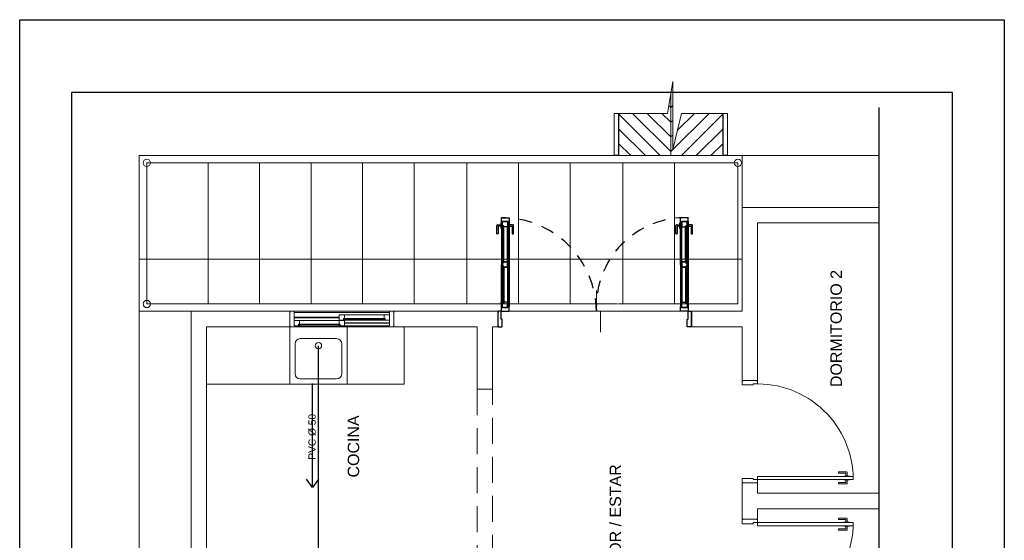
# Model space of a CAD drawing. Header units: millimetres. Extents: x 201 to 840, y 135 to 685.
# Tile 118 of 219: x 389 to 399, y 207 to 212. Entities that reach past the tile are written whole.
import ezdxf

# ---------------------------------------------------------------- set-up
doc = ezdxf.new("R2010")
doc.units = ezdxf.units.MM
doc.linetypes.add('HIDDEN', pattern=[0.375, 0.25, -0.125])
doc.linetypes.add('HIDDEN2', pattern=[0.1875, 0.125, -0.0625])
doc.layers.add('001', color=1, linetype='Continuous', lineweight=5)
doc.layers.add('PLANTILLA', color=1, linetype='Continuous', lineweight=9)
for name, color, linetype in [('01', 1, 'Continuous'), ('02', 2, 'Continuous'), ('03', 3, 'Continuous'), ('ABERTURAS', 2, 'Continuous'), ('DESAGÜE CLOACAL', 4, 'Continuous'), ('LAMINA', 6, 'Continuous'), ('MAMPOSTERIA', 5, 'Continuous'), ('TEXT', 4, 'Continuous'), ('texto sanitario', 3, 'Continuous')]:
    doc.layers.add(name, color=color, linetype=linetype)
doc.styles.add('ARIAL', font='arial.ttf', dxfattribs={"height": 0.06})
doc.styles.get("Standard").update_dxf_attribs({"font": 'arial.ttf'})
doc.dimstyles.new('05', dxfattribs={"dimscale": 0, "dimtxt": 0.09, "dimasz": 0.05, "dimexe": 0, "dimexo": 0, "dimgap": 0, "dimtad": 0, "dimzin": 0, "dimdsep": 46, "dimtxsty": 'Standard', "dimblk": 'OPEN90', "dimcen": 0.25, "dimclrd": 1, "dimclre": 1, "dimclrt": 3, "dimadec": 0, "dimazin": 0, "dimtfac": 1, "dimtofl": 0, "dimtmove": 2, "dimatfit": 3, "dimldrblk": 'BOXFILLED', "dimfxl": 1, "dimtolj": 1, "dimtzin": 0, "dimarcsym": 0})

msp = doc.modelspace()

# ---------------------------------------------------------------- linework, layer by layer
msp.add_lwpolyline([(389.2955, 196.5714), (389.2955, 211.8189), (398.7721, 211.8189), (398.7721, 196.5714)], close=True)
at = {"layer": '001', "ltscale": 0.5}
for p, q in [((395.5803, 211.2251), (395.5315, 210.9182)), ((395.5803, 210.5703), (395.5803, 211.2251)), ((395.0575, 210.9184), (395.0175, 210.9184)), ((395.5315, 210.9182), (395.0625, 210.9182)), ((395.6659, 210.9182), (395.5803, 210.5703)), ((396.0675, 210.9182), (395.6659, 210.9182)), ((396.1075, 210.9184), (396.0675, 210.9184)), ((395.0575, 210.5154), (395.0175, 210.5154)), ((396.1075, 210.5154), (396.0675, 210.5154))]:
    msp.add_line(p, q, dxfattribs=at)
at = {"layer": '001'}
for p, q in [((395.5625, 211.1182), (395.5625, 210.5154)), ((395.5625, 210.9746), (395.5435, 210.9936)), ((395.5625, 210.9746), (395.5803, 210.9925)), ((395.0175, 210.5154), (395.0175, 210.9184)), ((395.0575, 210.5154), (395.0575, 210.9184)), ((395.0625, 210.9182), (395.0625, 210.5154)), ((395.4561, 210.5154), (395.0625, 210.909)), ((395.5625, 210.5504), (395.1947, 210.9182)), ((395.5625, 210.6918), (395.3361, 210.9182)), ((395.5625, 210.8332), (395.4775, 210.9182)), ((395.5625, 210.5504), (395.9303, 210.9182)), ((395.6258, 210.7551), (395.7889, 210.9182)), ((395.6689, 210.5154), (396.0625, 210.909)), ((396.0625, 210.9182), (396.0625, 210.5154)), ((396.0675, 210.5154), (396.0675, 210.9184)), ((396.1075, 210.5154), (396.1075, 210.9184)), ((395.3146, 210.5154), (395.0625, 210.7675)), ((395.5625, 210.8332), (395.5803, 210.8511)), ((395.8103, 210.5154), (396.0625, 210.7675)), ((395.5625, 210.6918), (395.5803, 210.7096)), ((395.1732, 210.5154), (395.0625, 210.6261)), ((395.9518, 210.5154), (396.0625, 210.6261)), ((390.4448, 209.0145), (390.4448, 210.5157)), ((396.2475, 210.5145), (390.4448, 210.5145)), ((396.2475, 210.0145), (396.2475, 210.5145)), ((396.2475, 209.5145), (396.2475, 210.5145)), ((396.2475, 210.5145), (397.5677, 210.5145)), ((390.5194, 209.0849), (390.5194, 210.4419)), ((396.2086, 210.4419), (390.5194, 210.4419)), ((391.109, 209.0849), (391.109, 210.4419)), ((391.6048, 209.0849), (391.6048, 210.4419)), ((392.1007, 209.0849), (392.1007, 210.4419)), ((392.5965, 209.0849), (392.5965, 210.4419)), ((393.0923, 209.0849), (393.0923, 210.4419)), ((393.6007, 209.0849), (393.6007, 210.4419)), ((394.0965, 209.0849), (394.0965, 210.4419)), ((394.5923, 209.0849), (394.5923, 210.4419)), ((395.1007, 209.0849), (395.1007, 210.4419)), ((395.5965, 209.0849), (395.5965, 210.4419)), ((396.2086, 209.0849), (396.2086, 210.4419)), ((396.2475, 209.0145), (396.2475, 210.0145)), ((396.2475, 210.0145), (397.5677, 210.0145)), ((397.5677, 209.8645), (396.3975, 209.8645)), ((396.3975, 209.8645), (396.3975, 208.3495)), ((390.4448, 203.6645), (390.4448, 209.5145)), ((390.4448, 209.5145), (396.2475, 209.5145)), ((395.0506, 209.0849), (390.5194, 209.0849)), ((396.2086, 209.0849), (395.0603, 209.0849)), ((390.9448, 209.0145), (390.4448, 209.0145)), ((390.9448, 209.0145), (391.8961, 209.0145)), ((390.9448, 205.7145), (390.9448, 209.0145)), ((391.8961, 209.0145), (391.8961, 208.8645)), ((391.9361, 209.0145), (391.8987, 209.0145)), ((391.8987, 209.0145), (391.8987, 209.0045)), ((391.9361, 208.8745), (391.9361, 209.0145)), ((391.9361, 209.0145), (392.8561, 209.0145)), ((392.8561, 209.0145), (391.9361, 209.0145)), ((392.8561, 209.0045), (391.9361, 209.0045)), ((392.3711, 208.9585), (392.3711, 208.98)), ((392.3711, 208.98), (392.4211, 208.98)), ((392.4211, 208.98), (392.8035, 208.98)), ((392.4211, 208.98), (392.4211, 208.945)), ((392.8535, 208.98), (392.8035, 208.98)), ((392.8035, 208.98), (392.8035, 208.945)), ((392.8535, 208.9585), (392.8535, 208.98)), ((392.8561, 208.8745), (392.8561, 209.0145)), ((392.8561, 209.0145), (392.8936, 209.0145)), ((392.8936, 209.0145), (392.8936, 209.0045)), ((392.8961, 209.0145), (393.8975, 209.0145)), ((392.8961, 208.8645), (392.8961, 209.0145)), ((393.8975, 209.0145), (393.8975, 208.8645)), ((393.8975, 209.0145), (393.8975, 208.8645)), ((393.93, 209.0145), (395.7625, 209.0145)), ((395.7625, 208.8645), (395.7625, 209.0145)), ((395.7625, 208.8645), (395.7625, 209.0145)), ((395.7625, 209.0145), (396.2475, 209.0145)), ((391.8987, 208.8745), (391.8987, 208.8645)), ((392.3711, 208.9575), (391.9361, 208.9575)), ((392.3711, 208.9525), (391.9361, 208.9525)), ((391.9461, 208.8745), (391.9361, 208.8745)), ((391.9387, 208.905), (391.9387, 208.9265)), ((391.9387, 208.9265), (391.9887, 208.9265)), ((391.9387, 208.898), (391.9387, 208.905)), ((391.9387, 208.905), (391.9387, 208.905)), ((391.9387, 208.8765), (391.9387, 208.898)), ((391.9387, 208.898), (391.9387, 208.898)), ((391.9787, 208.8765), (391.9387, 208.8765)), ((391.9461, 208.8645), (391.9461, 208.8745)), ((392.8461, 208.8745), (391.9461, 208.8745)), ((391.9887, 208.8915), (391.9787, 208.8915)), ((391.9787, 208.8915), (391.9787, 208.8765)), ((391.9787, 208.891), (392.3808, 208.891)), ((392.3808, 208.887), (391.9787, 208.887)), ((391.989, 208.8865), (391.979, 208.8865)), ((391.979, 208.8865), (391.979, 208.8765)), ((391.979, 208.8765), (391.989, 208.8765)), ((391.9887, 208.9265), (392.3711, 208.9265)), ((391.9887, 208.9265), (391.9887, 208.8915)), ((391.989, 208.8765), (391.989, 208.8865)), ((391.989, 208.8765), (392.3708, 208.8765)), ((392.3708, 208.8765), (392.3708, 208.8865)), ((392.3708, 208.8865), (392.3808, 208.8865)), ((392.3808, 208.8765), (392.3708, 208.8765)), ((392.3711, 208.9515), (392.3711, 208.9585)), ((392.3711, 208.9585), (392.3711, 208.9585)), ((392.3711, 208.93), (392.3711, 208.9515)), ((392.3711, 208.9515), (392.3711, 208.9515)), ((392.4111, 208.93), (392.3711, 208.93)), ((392.4211, 208.9265), (392.3711, 208.9265)), ((392.3711, 208.9265), (392.3711, 208.8915)), ((392.3711, 208.8915), (392.3811, 208.8915)), ((392.3808, 208.891), (392.3808, 208.887)), ((392.3808, 208.8865), (392.3808, 208.8765)), ((392.3811, 208.8915), (392.3811, 208.8765)), ((392.3811, 208.8765), (392.4211, 208.8765)), ((392.4211, 208.945), (392.4111, 208.945)), ((392.4111, 208.945), (392.4111, 208.93)), ((392.4114, 208.9405), (392.4114, 208.9445)), ((392.4114, 208.9445), (392.8135, 208.9445)), ((392.8135, 208.9405), (392.4114, 208.9405)), ((392.4214, 208.94), (392.4114, 208.94)), ((392.4114, 208.94), (392.4114, 208.93)), ((392.4114, 208.93), (392.4214, 208.93)), ((392.4211, 208.905), (392.4211, 208.9265)), ((392.4211, 208.898), (392.4211, 208.905)), ((392.4211, 208.905), (392.4211, 208.905)), ((392.8561, 208.904), (392.4211, 208.904)), ((392.8561, 208.899), (392.4211, 208.899)), ((392.4211, 208.8765), (392.4211, 208.898)), ((392.4211, 208.898), (392.4211, 208.898)), ((392.4214, 208.93), (392.4214, 208.94)), ((392.4214, 208.93), (392.8032, 208.93)), ((392.8032, 208.93), (392.8032, 208.94)), ((392.8032, 208.94), (392.8132, 208.94)), ((392.8132, 208.93), (392.8032, 208.93)), ((392.8035, 208.945), (392.8135, 208.945)), ((392.8132, 208.94), (392.8132, 208.93)), ((392.8135, 208.945), (392.8135, 208.93)), ((392.8135, 208.93), (392.8535, 208.93)), ((392.8461, 208.8645), (392.8461, 208.8745)), ((392.8461, 208.8745), (392.8561, 208.8745)), ((392.8535, 208.9515), (392.8535, 208.9585)), ((392.8535, 208.9585), (392.8535, 208.9585)), ((392.8535, 208.93), (392.8535, 208.9515)), ((392.8535, 208.9515), (392.8535, 208.9515)), ((392.8936, 208.8745), (392.8936, 208.8645)), ((391.8961, 208.8645), (391.0948, 208.8645)), ((391.0948, 208.8645), (391.0948, 206.6145)), ((391.8987, 208.8645), (391.9461, 208.8645)), ((392.8461, 208.8645), (391.9461, 208.8645)), ((392.8936, 208.8645), (392.8461, 208.8645)), ((393.6975, 208.8645), (392.8961, 208.8645)), ((393.6975, 208.2645), (393.6975, 208.8645)), ((393.8975, 208.8645), (393.8475, 208.8645)), ((393.8475, 208.8645), (393.8475, 208.2645)), ((396.2475, 208.8645), (395.7625, 208.8645)), ((396.2475, 208.3495), (396.2475, 208.8645)), ((396.3975, 208.3495), (396.2475, 208.3495)), ((396.2475, 208.3495), (396.3975, 208.3495)), ((393.8475, 208.2645), (393.6975, 208.2645)), ((397.176, 207.459), (397.176, 207.4677)), ((397.178, 207.4697), (397.2547, 207.4697)), ((397.2463, 207.457), (397.178, 207.457)), ((397.2483, 207.4302), (397.2483, 207.455)), ((397.261, 207.4633), (397.261, 207.4302)), ((396.3975, 207.3645), (396.2475, 207.3645)), ((396.2475, 207.3645), (396.2475, 207.0145)), ((396.3975, 207.3645), (396.2475, 207.3645)), ((396.3975, 207.2645), (396.3975, 207.3645)), ((397.176, 207.365), (397.176, 207.3563)), ((397.2463, 207.367), (397.178, 207.367)), ((397.178, 207.3543), (397.2547, 207.3543)), ((397.2268, 207.427), (397.2268, 207.4302)), ((397.2268, 207.4302), (397.2825, 207.4302)), ((397.2268, 207.397), (397.2268, 207.3938)), ((397.2268, 207.3938), (397.2825, 207.3938)), ((397.2483, 207.3938), (397.2483, 207.369)), ((397.261, 207.3606), (397.261, 207.3938)), ((397.2825, 207.4302), (397.2825, 207.427)), ((397.2825, 207.3938), (397.2825, 207.397)), ((397.5677, 207.2645), (396.3975, 207.2645)), ((396.3975, 207.1145), (397.5677, 207.1145)), ((396.3975, 207.0145), (396.3975, 207.1145)), ((396.2475, 207.0145), (396.3975, 207.0145)), ((396.3975, 207.0145), (396.2475, 207.0145)), ((397.176, 207.014), (397.176, 207.0227)), ((397.178, 207.0247), (397.2547, 207.0247)), ((397.2463, 207.012), (397.178, 207.012)), ((397.2268, 206.982), (397.2268, 206.9852)), ((397.2268, 206.9852), (397.2825, 206.9852)), ((397.2483, 206.9852), (397.2483, 207.01)), ((397.261, 207.0183), (397.261, 206.9852)), ((397.2825, 206.9852), (397.2825, 206.982)), ((397.176, 206.92), (397.176, 206.9113)), ((397.2463, 206.922), (397.178, 206.922)), ((397.178, 206.9093), (397.2547, 206.9093)), ((397.2268, 206.952), (397.2268, 206.9488)), ((397.2268, 206.9488), (397.2825, 206.9488)), ((397.2483, 206.9488), (397.2483, 206.924)), ((397.261, 206.9156), (397.261, 206.9488)), ((397.2825, 206.9488), (397.2825, 206.952))]:
    msp.add_line(p, q, dxfattribs=at)
at = {"layer": '001', "ltscale": 0.01}
for p, q in [((394.8462, 209.2145), (394.8462, 209.0145)), ((391.8961, 208.8645), (391.8961, 209.0145)), ((392.8961, 208.8645), (392.8961, 209.0145)), ((393.93, 209.0145), (393.9, 209.0145)), ((393.9, 209.0145), (393.9, 209.0045)), ((393.93, 208.9395), (393.93, 209.0145)), ((394.8862, 209.0145), (394.8862, 208.8145)), ((395.3055, 209.0145), (395.3455, 209.0145)), ((395.73, 208.9395), (395.73, 209.0145)), ((395.73, 209.0145), (395.76, 209.0145)), ((395.76, 209.0145), (395.76, 209.0045)), ((393.9, 208.8745), (393.9, 208.8645)), ((393.94, 208.9395), (393.93, 208.9395)), ((393.94, 208.9145), (393.94, 208.9395)), ((393.94, 208.8645), (393.94, 208.9145)), ((395.72, 208.9145), (395.72, 208.9395)), ((395.72, 208.9395), (395.73, 208.9395)), ((395.72, 208.8645), (395.72, 208.9145)), ((395.76, 208.8745), (395.76, 208.8645)), ((393.9, 208.8645), (393.93, 208.8645)), ((393.93, 208.8645), (393.94, 208.8645)), ((395.73, 208.8645), (395.72, 208.8645)), ((395.76, 208.8645), (395.73, 208.8645)), ((396.2575, 208.347), (396.2475, 208.347)), ((396.2475, 208.347), (396.2475, 208.317)), ((396.2475, 208.317), (396.2475, 208.307)), ((396.2475, 208.307), (396.2975, 208.307)), ((396.2975, 208.307), (396.3565, 208.307)), ((396.3565, 208.307), (396.3565, 208.317)), ((396.3565, 208.317), (396.3975, 208.317)), ((396.3975, 208.347), (396.3875, 208.347)), ((396.3975, 208.317), (396.3975, 208.347)), ((396.2475, 207.397), (396.2475, 207.407)), ((396.2475, 207.407), (396.2975, 207.407)), ((396.2475, 207.367), (396.2475, 207.397)), ((396.2575, 207.367), (396.2475, 207.367)), ((396.2975, 207.407), (396.3565, 207.407)), ((396.3565, 207.407), (396.3565, 207.397)), ((396.3565, 207.397), (396.3975, 207.397)), ((396.3975, 207.367), (396.3875, 207.367)), ((396.3975, 207.397), (396.3975, 207.427)), ((396.3975, 207.427), (397.3175, 207.427)), ((396.3975, 207.397), (396.3975, 207.367)), ((397.3175, 207.397), (396.3975, 207.397)), ((397.3175, 207.427), (397.3175, 207.397)), ((396.2575, 207.012), (396.2475, 207.012)), ((396.2475, 207.012), (396.2475, 206.982)), ((396.2475, 206.982), (396.2475, 206.972)), ((396.2475, 206.972), (396.2975, 206.972)), ((396.2975, 206.972), (396.3565, 206.972)), ((396.3565, 206.972), (396.3565, 206.982)), ((396.3565, 206.982), (396.3975, 206.982)), ((396.3975, 207.012), (396.3875, 207.012)), ((396.3975, 206.982), (396.3975, 207.012)), ((397.3175, 206.982), (396.3975, 206.982)), ((396.3975, 206.982), (396.3975, 206.952)), ((397.3175, 206.952), (397.3175, 206.982)), ((396.3975, 206.952), (397.3175, 206.952))]:
    msp.add_line(p, q, dxfattribs=at)
at = {"layer": '001', "linetype": 'HIDDEN2'}
msp.add_line((393.93, 208.9395), (393.93, 209.0145), dxfattribs=at)
at = {"layer": '001', "linetype": 'HIDDEN'}
for p, q in [((393.6975, 208.2645), (393.6975, 206.6145)), ((393.8475, 206.6145), (393.8475, 208.2645))]:
    msp.add_line(p, q, dxfattribs=at)
at = {"layer": '001', "ltscale": 0.01}
for centre in [(390.5194, 210.4419), (396.2086, 210.4419), (390.5194, 209.0849)]:
    msp.add_circle(centre, 0.035, dxfattribs=at)
for centre, start, end in [((396.3975, 207.397), 0, 92.55424), ((396.3975, 206.982), 267.44576, 0)]:
    msp.add_arc(centre, 0.92, start, end, dxfattribs=at)
at = {"layer": '001'}
for centre, radius, start, end in [((397.178, 207.4677), 0.002, 90, 180), ((397.178, 207.459), 0.002, 180, 270), ((397.2463, 207.455), 0.002, 0, 90), ((397.2547, 207.4633), 0.00634, 0, 90), ((397.178, 207.365), 0.002, 90, 180), ((397.178, 207.3563), 0.002, 180, 270), ((397.2463, 207.369), 0.002, 270, 360), ((397.2547, 207.3606), 0.00634, 270, 360), ((397.178, 207.0227), 0.002, 90, 180), ((397.178, 207.014), 0.002, 180, 270), ((397.2463, 207.01), 0.002, 0, 90), ((397.2547, 207.0183), 0.00634, 0, 90), ((397.178, 206.92), 0.002, 90, 180), ((397.178, 206.9113), 0.002, 180, 270), ((397.2463, 206.924), 0.002, 270, 360), ((397.2547, 206.9156), 0.00634, 270, 360)]:
    msp.add_arc(centre, radius, start, end, dxfattribs=at)
at = {"layer": '01', "color": 1}
for p, q in [((393.9317, 209.8771), (393.9301, 209.052)), ((394.0016, 209.8669), (394.0001, 209.0619)), ((394.0066, 209.8669), (394.0051, 209.0618)), ((395.6533, 209.8669), (395.6549, 209.0618)), ((395.6583, 209.8669), (395.6599, 209.0619)), ((395.7283, 209.8771), (395.7299, 209.052))]:
    msp.add_line(p, q, dxfattribs=at)
for points in [[(393.9521, 209.837), (393.9514, 209.4845), (393.9554, 209.4845), (393.9561, 209.837)], [(395.7079, 209.837), (395.7086, 209.4845), (395.7046, 209.4845), (395.7039, 209.837)], [(393.9507, 209.0919), (393.9513, 209.4445), (393.9553, 209.4445), (393.9547, 209.0919)], [(395.7093, 209.0919), (395.7086, 209.4445), (395.7046, 209.4445), (395.7053, 209.0919)]]:
    msp.add_lwpolyline(points, dxfattribs=at)
at = {"layer": '02', "color": 1}
for p, q in [((393.9409, 209.4795), (393.9416, 209.8267)), ((393.9909, 209.4894), (393.9916, 209.8269)), ((395.6691, 209.4894), (395.6684, 209.8269)), ((395.7191, 209.4795), (395.7184, 209.8267)), ((393.9408, 209.4495), (393.9402, 209.1023)), ((393.9908, 209.4394), (393.9902, 209.1019)), ((395.6692, 209.4394), (395.6698, 209.1019)), ((395.7192, 209.4495), (395.7198, 209.1023))]:
    msp.add_line(p, q, dxfattribs=at)
at = {"layer": '03', "color": 1}
for points in [[(393.9317, 209.9145), (394.0067, 209.9144), (394.0066, 209.8669), (393.9966, 209.8669), (393.9967, 209.8769), (393.9317, 209.8771), (393.9317, 209.9145), (393.9317, 209.9145)], [(395.7283, 209.9145), (395.6533, 209.9144), (395.6533, 209.8669), (395.6633, 209.8669), (395.6633, 209.8769), (395.7283, 209.8771), (395.7283, 209.9145), (395.7283, 209.9145)], [(393.9917, 209.8769), (393.9917, 209.8769), (393.9916, 209.8269), (393.9566, 209.827), (393.9566, 209.837), (393.9416, 209.837), (393.9417, 209.877), (393.9632, 209.877), (393.9632, 209.877), (393.9917, 209.8769), (393.9917, 209.8769)], [(395.6683, 209.8769), (395.6683, 209.8769), (395.6684, 209.8269), (395.7034, 209.827), (395.7034, 209.837), (395.7184, 209.837), (395.7183, 209.877), (395.6968, 209.877), (395.6968, 209.877), (395.6683, 209.8769), (395.6683, 209.8769)], [(393.9908, 209.4394), (393.9908, 209.4394), (393.9909, 209.4894), (393.9559, 209.4895), (393.9559, 209.4795), (393.9409, 209.4795), (393.9408, 209.4395), (393.9408, 209.4395), (393.9408, 209.4395)], [(393.9909, 209.4894), (393.9909, 209.4894), (393.9908, 209.4394), (393.9558, 209.4395), (393.9558, 209.4495), (393.9408, 209.4495), (393.9409, 209.4895), (393.9409, 209.4895), (393.9409, 209.4895)], [(393.9463, 209.4395), (393.9813, 209.4394), (393.9813, 209.4394)], [(393.9559, 209.4895), (393.9909, 209.4894), (393.9909, 209.4894)], [(395.6692, 209.4394), (395.6692, 209.4394), (395.6691, 209.4894), (395.7041, 209.4895), (395.7041, 209.4795), (395.7191, 209.4795), (395.7192, 209.4395), (395.7192, 209.4395), (395.7192, 209.4395)], [(395.6691, 209.4894), (395.6691, 209.4894), (395.6692, 209.4394), (395.7042, 209.4395), (395.7042, 209.4495), (395.7192, 209.4495), (395.7191, 209.4895), (395.7191, 209.4895), (395.7191, 209.4895)], [(395.7041, 209.4895), (395.6691, 209.4894), (395.6691, 209.4894)], [(395.7042, 209.4395), (395.6692, 209.4394), (395.6692, 209.4394)], [(393.93, 209.0145), (394.005, 209.0144), (394.0051, 209.0618), (393.9951, 209.0619), (393.9951, 209.0519), (393.9301, 209.052), (393.93, 209.0145), (393.93, 209.0145)], [(393.9901, 209.0519), (393.9901, 209.0519), (393.9902, 209.1019), (393.9552, 209.1019), (393.9551, 209.0919), (393.9401, 209.092), (393.9401, 209.052), (393.9616, 209.0519), (393.9616, 209.0519), (393.9901, 209.0519), (393.9901, 209.0519)], [(395.73, 209.0145), (395.655, 209.0144), (395.6549, 209.0618), (395.6649, 209.0619), (395.6649, 209.0519), (395.7299, 209.052), (395.73, 209.0145), (395.73, 209.0145)], [(395.6699, 209.0519), (395.6699, 209.0519), (395.6698, 209.1019), (395.7048, 209.1019), (395.7048, 209.0919), (395.7198, 209.092), (395.7199, 209.052), (395.6984, 209.0519), (395.6984, 209.0519), (395.6699, 209.0519), (395.6699, 209.0519)]]:
    msp.add_lwpolyline(points, dxfattribs=at)
for points in [[(393.9416, 209.8267), (393.9516, 209.8267), (393.9516, 209.8367), (393.9416, 209.8367)], [(395.7184, 209.8267), (395.7084, 209.8267), (395.7084, 209.8367), (395.7184, 209.8367)], [(393.9313, 209.4392), (393.9413, 209.4392), (393.9413, 209.4492), (393.9313, 209.4492)], [(393.9409, 209.4898), (393.9509, 209.4898), (393.9509, 209.4798), (393.9409, 209.4798)], [(395.7191, 209.4898), (395.7091, 209.4898), (395.7091, 209.4798), (395.7191, 209.4798)], [(395.7192, 209.4392), (395.7092, 209.4392), (395.7092, 209.4492), (395.7192, 209.4492)], [(393.9307, 209.1023), (393.9407, 209.1022), (393.9406, 209.0922), (393.9306, 209.0923)], [(393.9307, 209.1023), (393.9407, 209.1022), (393.9406, 209.0922), (393.9306, 209.0923)], [(395.7198, 209.1023), (395.7098, 209.1022), (395.7098, 209.0922), (395.7198, 209.0923)], [(395.7198, 209.1023), (395.7098, 209.1022), (395.7098, 209.0922), (395.7198, 209.0923)]]:
    msp.add_lwpolyline(points, close=True, dxfattribs=at)
at = {"layer": 'ABERTURAS', "color": 1}
for p, q in [((393.8975, 209.0145), (393.8975, 208.8645)), ((395.7625, 208.8645), (395.7625, 209.0145)), ((395.7625, 209.0145), (395.7625, 208.8645)), ((395.7625, 209.0145), (395.7625, 208.8645))]:
    msp.add_line(p, q, dxfattribs=at)
at = {"layer": 'ABERTURAS', "color": 1, "ltscale": 0.01}
for p, q in [((393.93, 209.0145), (393.9, 209.0145)), ((393.9, 209.0145), (393.9, 209.0045)), ((393.93, 209.0145), (393.9, 209.0145)), ((393.93, 208.9395), (393.93, 209.0145)), ((395.73, 208.9395), (395.73, 209.0145)), ((395.73, 209.0145), (395.76, 209.0145)), ((395.73, 208.9395), (395.73, 209.0145)), ((395.73, 209.0145), (395.76, 209.0145)), ((395.73, 208.9395), (395.73, 209.0145)), ((395.73, 209.0145), (395.76, 209.0145)), ((395.76, 209.0145), (395.76, 209.0045)), ((395.76, 209.0145), (395.76, 209.0045)), ((395.76, 209.0145), (395.76, 209.0045)), ((393.9, 208.8745), (393.9, 208.8645)), ((393.94, 208.9395), (393.93, 208.9395)), ((393.94, 208.9145), (393.94, 208.9395)), ((393.94, 208.8645), (393.94, 208.9145)), ((395.72, 208.9145), (395.72, 208.9395)), ((395.72, 208.9395), (395.73, 208.9395)), ((395.72, 208.9145), (395.72, 208.9395)), ((395.72, 208.9395), (395.73, 208.9395)), ((395.72, 208.9145), (395.72, 208.9395)), ((395.72, 208.9395), (395.73, 208.9395)), ((395.72, 208.8645), (395.72, 208.9145)), ((395.72, 208.8645), (395.72, 208.9145)), ((395.72, 208.8645), (395.72, 208.9145)), ((395.76, 208.8745), (395.76, 208.8645)), ((395.76, 208.8745), (395.76, 208.8645)), ((395.76, 208.8745), (395.76, 208.8645)), ((393.9, 208.8645), (393.93, 208.8645)), ((393.9, 208.8645), (393.93, 208.8645)), ((393.93, 208.8645), (393.94, 208.8645)), ((395.73, 208.8645), (395.72, 208.8645)), ((395.73, 208.8645), (395.72, 208.8645)), ((395.73, 208.8645), (395.72, 208.8645)), ((395.76, 208.8645), (395.73, 208.8645)), ((395.76, 208.8645), (395.73, 208.8645)), ((395.76, 208.8645), (395.73, 208.8645))]:
    msp.add_line(p, q, dxfattribs=at)
at = {"layer": 'ABERTURAS', "color": 1, "linetype": 'HIDDEN2'}
for p, q in [((393.93, 208.9395), (393.93, 209.0145)), ((395.73, 208.9395), (395.73, 209.0145))]:
    msp.add_line(p, q, dxfattribs=at)
for points in [[(393.9284, 209.8328), (393.9036, 209.8329, 0.414214), (393.9016, 209.8309), (393.9014, 209.7626, -0.414214), (393.8994, 209.7606), (393.8907, 209.7606, -0.414214), (393.8887, 209.7626), (393.8889, 209.8393, -0.414214), (393.8953, 209.8456), (393.9284, 209.8455)], [(394.0098, 209.8327), (394.0346, 209.8326, -0.414214), (394.0366, 209.8306), (394.0364, 209.7623, 0.414214), (394.0384, 209.7603), (394.0471, 209.7603, 0.414214), (394.0491, 209.7623), (394.0493, 209.839, 0.414214), (394.0429, 209.8453), (394.0098, 209.8454)], [(395.6502, 209.8327), (395.6254, 209.8326, 0.414214), (395.6234, 209.8306), (395.6235, 209.7623, -0.414214), (395.6216, 209.7603), (395.6129, 209.7603, -0.414214), (395.6109, 209.7623), (395.6107, 209.839, -0.414214), (395.617, 209.8453), (395.6502, 209.8454)], [(395.7316, 209.8328), (395.7564, 209.8329, -0.414214), (395.7584, 209.8309), (395.7585, 209.7626, 0.414214), (395.7606, 209.7606), (395.7692, 209.7606, 0.414214), (395.7712, 209.7626), (395.7711, 209.8393, 0.414214), (395.7647, 209.8456), (395.7316, 209.8455)]]:
    msp.add_lwpolyline(points, format="xyb", dxfattribs=at)
for points in [[(393.9315, 209.8113), (393.9283, 209.8113), (393.9284, 209.8671), (393.9316, 209.8671)], [(394.0065, 209.8112), (394.0097, 209.8112), (394.0098, 209.8669), (394.0066, 209.8669)], [(395.6535, 209.8112), (395.6502, 209.8112), (395.6501, 209.8669), (395.6533, 209.8669)], [(395.7285, 209.8113), (395.7317, 209.8113), (395.7316, 209.8671), (395.7283, 209.8671)]]:
    msp.add_lwpolyline(points, dxfattribs=at)
for centre, radius, start, end in [((393.9385, 209.0067), 0.9078, 0.49132, 90.66365), ((395.7003, 209.0597), 0.8553, 87.87661, 183.03286)]:
    msp.add_arc(centre, radius, start, end, dxfattribs=at)
at = {"layer": 'DESAGÜE CLOACAL', "ltscale": 0.01}
msp.add_line((392.1711, 203.5977), (392.1711, 208.6838), dxfattribs=at)
at = {"layer": 'LAMINA'}
msp.add_lwpolyline([(398.2721, 197.0714), (398.2721, 211.1189), (389.7955, 211.1189), (389.7955, 197.0714)], close=True, dxfattribs=at)
at = {"layer": 'MAMPOSTERIA', "color": 2}
msp.add_line((397.5677, 203.1952), (397.5677, 210.9743), dxfattribs=at)
at = {"layer": 'PLANTILLA', "ltscale": 0.8}
for p, q in [((391.8961, 208.3145), (391.8961, 208.8645)), ((391.8961, 208.8645), (392.4461, 208.8645)), ((392.4461, 208.8645), (392.4461, 208.3145)), ((392.9975, 208.8645), (392.9975, 208.3145)), ((391.9461, 208.4145), (391.9461, 208.7021)), ((391.9961, 208.7521), (392.3461, 208.7521)), ((392.3961, 208.7021), (392.3961, 208.4145)), ((392.4461, 208.3145), (391.8961, 208.3145)), ((392.3461, 208.3645), (391.9961, 208.3645))]:
    msp.add_line(p, q, dxfattribs=at)
at = {"layer": 'PLANTILLA'}
msp.add_line((391.0948, 208.3145), (392.9975, 208.3145), dxfattribs=at)
at = {"layer": 'PLANTILLA', "ltscale": 0.8}
msp.add_circle((392.1711, 208.6838), 0.0302, dxfattribs=at)
for centre, start, end in [((391.9961, 208.7021), 90, 180), ((392.3461, 208.7021), 0, 90), ((391.9961, 208.4145), 180, 270), ((392.3461, 208.4145), 270, 0)]:
    msp.add_arc(centre, 0.05, start, end, dxfattribs=at)

# ---------------------------------------------------------------- texts
at = {"layer": 'TEXT', "style": 'ARIAL'}
for s, p in [('DORMITORIO 2', (397.2087, 208.2856)), ('COCINA', (392.5627, 207.4163)), ('COMEDOR / ESTAR', (395.0835, 206.1009))]:
    msp.add_text(s, height=0.11, rotation=90, dxfattribs=at).set_placement(p)
at = {"layer": 'texto sanitario', "ltscale": 0.01, "insert": (392.0744, 207.4661), "char_height": 0.07, "width": 0.722132, "attachment_point": 1, "rotation": 90, "style": 'ARIAL'}
msp.add_mtext('\\pi0.12139;PVC Ø 50', dxfattribs=at)

# ---------------------------------------------------------------- leaders
at = {"layer": 'texto sanitario', "ltscale": 0.01}
msp.add_leader([(392.1141, 207.3195), (392.1141, 207.5223)], dimstyle='05', override={"dimscale": 1, "dimasz": 0.08, "dimldrblk": 'OPEN90'}, dxfattribs=at)

doc.saveas('drawing.dxf')
